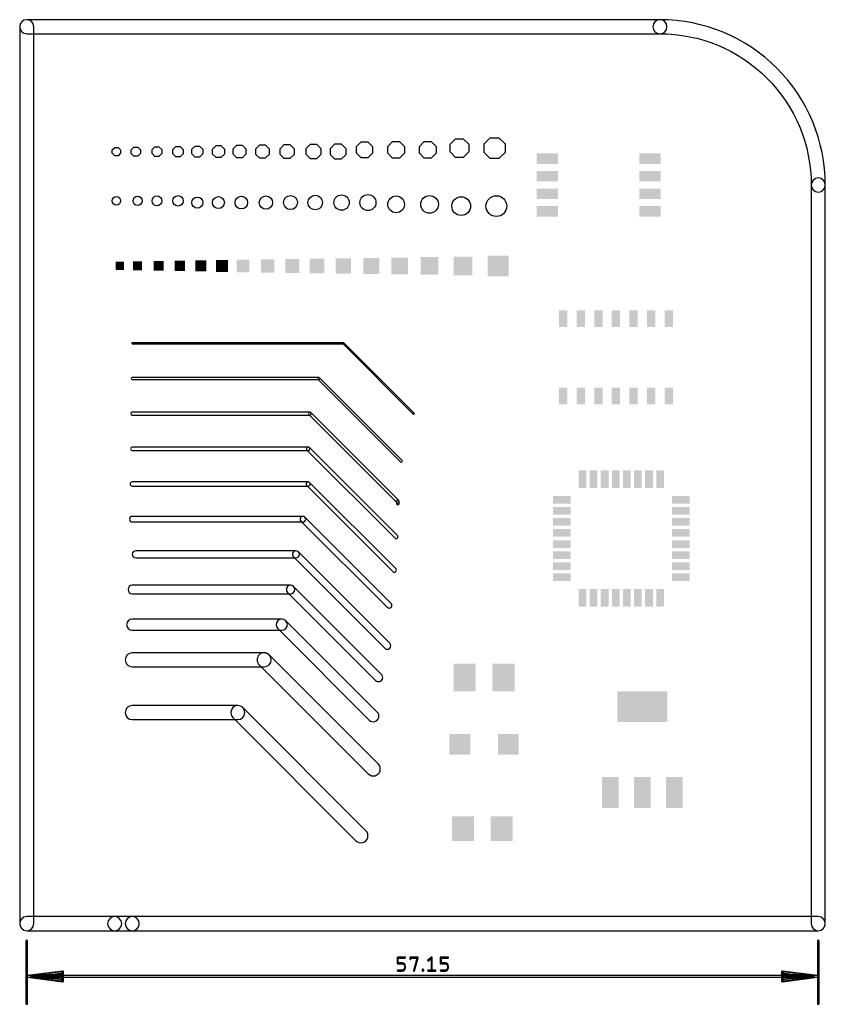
# Model space of a CAD drawing. Extents: x -0.27 to 2.02, y -2.33 to 0.47.
import ezdxf

# ---------------------------------------------------------------- set-up
doc = ezdxf.new("R2010")
doc.units = 0
for name, color, linetype in [('1', 12, 'CONTINUOUS'), ('18', 110, 'CONTINUOUS'), ('20', 31, 'CONTINUOUS')]:
    doc.layers.add(name, color=color, linetype=linetype)

# ---------------------------------------------------------------- blocks, each defined once
blk = doc.blocks.new('RECT')
blk.add_solid([(-0.5, -0.5), (0.5, -0.5), (-0.5, 0.5), (0.5, 0.5)])
blk = doc.blocks.new('OCTAGONV')
blk.add_lwpolyline([(-0.5, -0.207107), (-0.5, 0.207107), (-0.207107, 0.5), (0.207107, 0.5), (0.5, 0.207107), (0.5, -0.207107), (0.207107, -0.5), (-0.207107, -0.5)], close=True)
blk = doc.blocks.new('ROUNDV')
blk.add_circle((0, 0), 0.5)
blk = doc.blocks.new('SQUAREV')
blk.add_solid([(-0.5, -0.5), (0.5, -0.5), (-0.5, 0.5), (0.5, 0.5)])

msp = doc.modelspace()

# ---------------------------------------------------------------- linework, layer by layer
at = {"layer": '1'}
for points in [[(0.05, -0.4515), (0.65, -0.4515, 1), (0.65, -0.4485), (0.05, -0.4485, 1)], [(0.648939, -0.451061), (0.848939, -0.651061, 1), (0.851061, -0.648939), (0.651061, -0.448939, 1)], [(0.05, -0.553), (0.58, -0.553, 1), (0.58, -0.547), (0.05, -0.547, 1)], [(0.577879, -0.552121), (0.812879, -0.787121, 1), (0.817121, -0.782879), (0.582121, -0.547879, 1)], [(0.05, -0.654), (0.555, -0.654, 1), (0.555, -0.646), (0.05, -0.646, 1)], [(0.552172, -0.652828), (0.802172, -0.902828, 1), (0.807828, -0.897172), (0.557828, -0.647172, 1)], [(0.05, -0.755), (0.55, -0.755, 1), (0.55, -0.745), (0.05, -0.745, 1)], [(0.546464, -0.753536), (0.796464, -1.003536, 1), (0.803536, -0.996464), (0.553536, -0.746464, 1)], [(0.05, -0.856), (0.55, -0.856, 1), (0.55, -0.844), (0.05, -0.844, 1)], [(0.545757, -0.854243), (0.790757, -1.099243, 1), (0.799243, -1.090757), (0.554243, -0.845757, 1)], [(0.801, -0.9), (0.801, -0.905, 1), (0.809, -0.905), (0.809, -0.9, 1)], [(0.05, -0.958), (0.535, -0.958, 1), (0.535, -0.942), (0.05, -0.942, 1)], [(0.529343, -0.955657), (0.774343, -1.200657, 1), (0.785657, -1.189343), (0.540657, -0.944343, 1)], [(0.06, -1.06), (0.515, -1.06, 1), (0.515, -1.04), (0.06, -1.04, 1)], [(0.507929, -1.057071), (0.767929, -1.317071, 1), (0.782071, -1.302929), (0.522071, -1.042929, 1)], [(0.05, -1.162), (0.5, -1.162, 1), (0.5, -1.138), (0.05, -1.138, 1)], [(0.491515, -1.158485), (0.741515, -1.408485, 1), (0.758485, -1.391515), (0.508485, -1.141515, 1)], [(0.05, -1.266), (0.475, -1.266, 1), (0.475, -1.234), (0.05, -1.234, 1)], [(0.463686, -1.261314), (0.723686, -1.521314, 1), (0.746314, -1.498686), (0.486314, -1.238686, 1)], [(0.05, -1.37), (0.425, -1.37, 1), (0.425, -1.33), (0.05, -1.33, 1)], [(0.410858, -1.364142), (0.720858, -1.674142, 1), (0.749142, -1.645858), (0.439142, -1.335858, 1)], [(0.05, -1.52), (0.35, -1.52, 1), (0.35, -1.48), (0.05, -1.48, 1)], [(0.335858, -1.514142), (0.685858, -1.864142, 1), (0.714142, -1.835858), (0.364142, -1.485858, 1)]]:
    msp.add_lwpolyline(points, format="xyb", close=True, dxfattribs=at)
at = {"layer": '20'}
for points in [[(1.55, 0.47), (-0.25, 0.47, 1), (-0.25, 0.43), (1.55, 0.43, 1)], [(-0.27, 0.45), (-0.27, -2.1, 1), (-0.23, -2.1), (-0.23, 0.45, 1)], [(1.98, 0, 1), (2.02, 0, 0.414214), (1.55, 0.47, 1), (1.55, 0.43, -0.414214)], [(2.02, -2.1), (2.02, 0, 1), (1.98, 0), (1.98, -2.1, 1)], [(-0.25, -2.12), (0, -2.12, 1), (0, -2.08), (-0.25, -2.08, 1)], [(0, -2.12), (0.05, -2.12, 1), (0.05, -2.08), (0, -2.08, 1)], [(0.05, -2.12), (2, -2.12, 1), (2, -2.08), (0.05, -2.08, 1)], [(-0.252559, -2.15), (-0.252559, -2.326772, 1), (-0.247441, -2.326772), (-0.247441, -2.15, 1)], [(1.997441, -2.15), (1.997441, -2.326772, 1), (2.002559, -2.326772), (2.002559, -2.15, 1)], [(0.806136, -2.212826), (0.806136, -2.196382, 1), (0.803136, -2.196382), (0.803136, -2.212826, 1)], [(0.804636, -2.197882), (0.825192, -2.197882, 1), (0.825192, -2.194882), (0.804636, -2.194882, 1)], [(0.816969, -2.211326), (0.804636, -2.211326, 1), (0.804636, -2.214326), (0.816969, -2.214326, 1)], [(0.823692, -2.221049, 1), (0.826692, -2.221049, 0.414214), (0.816969, -2.211326, 1), (0.816969, -2.214326, -0.414214)], [(0.842136, -2.200493), (0.842136, -2.196382, 1), (0.839136, -2.196382), (0.839136, -2.200493, 1)], [(0.840636, -2.197882), (0.861192, -2.197882, 1), (0.861192, -2.194882), (0.840636, -2.194882, 1)], [(0.859746, -2.19598), (0.849468, -2.23298, 1), (0.852359, -2.233783), (0.862637, -2.196783, 1)], [(0.891973, -2.205776), (0.902251, -2.197553, 1), (0.900377, -2.195211), (0.890099, -2.203433, 1)], [(0.899814, -2.196382), (0.899814, -2.233382, 1), (0.902814, -2.233382), (0.902814, -2.196382, 1)], [(0.928536, -2.212826), (0.928536, -2.196382, 1), (0.925536, -2.196382), (0.925536, -2.212826, 1)], [(0.927036, -2.197882), (0.947591, -2.197882, 1), (0.947591, -2.194882), (0.927036, -2.194882, 1)], [(0.939369, -2.211326), (0.927036, -2.211326, 1), (0.927036, -2.214326), (0.939369, -2.214326, 1)], [(0.946091, -2.221049, 1), (0.949091, -2.221049, 0.414214), (0.939369, -2.211326, 1), (0.939369, -2.214326, -0.414214)], [(-0.247121, -2.252539), (-0.147318, -2.23997, 1), (-0.147958, -2.234892), (-0.247761, -2.247461, 1)], [(-0.24718, -2.252546), (-0.147377, -2.242309, 1), (-0.147899, -2.237218), (-0.247702, -2.247454, 1)], [(-0.150197, -2.237431), (-0.150197, -2.262569, 1), (-0.145079, -2.262569), (-0.145079, -2.237431, 1)], [(0.804636, -2.234882), (0.816969, -2.234882, 1), (0.816969, -2.231882), (0.804636, -2.231882, 1)], [(0.816969, -2.231882, 1), (0.816969, -2.234882, 0.414214), (0.826692, -2.22516, 1), (0.823692, -2.22516, -0.414214)], [(0.826692, -2.22516), (0.826692, -2.221049, 1), (0.823692, -2.221049), (0.823692, -2.22516, 1)], [(0.876586, -2.233382), (0.876586, -2.231326, 1), (0.873586, -2.231326), (0.873586, -2.233382, 1)], [(0.875086, -2.232826), (0.877141, -2.232826, 1), (0.877141, -2.229826), (0.875086, -2.229826, 1)], [(0.877141, -2.231882), (0.875086, -2.231882, 1), (0.875086, -2.234882), (0.877141, -2.234882, 1)], [(0.875641, -2.231326), (0.875641, -2.233382, 1), (0.878641, -2.233382), (0.878641, -2.231326, 1)], [(0.891036, -2.234882), (0.911591, -2.234882, 1), (0.911591, -2.231882), (0.891036, -2.231882, 1)], [(0.927036, -2.234882), (0.939369, -2.234882, 1), (0.939369, -2.231882), (0.927036, -2.231882, 1)], [(0.939369, -2.231882, 1), (0.939369, -2.234882, 0.414214), (0.949091, -2.22516, 1), (0.946091, -2.22516, -0.414214)], [(0.949091, -2.22516), (0.949091, -2.221049, 1), (0.946091, -2.221049), (0.946091, -2.22516, 1)], [(1.997761, -2.247461), (1.897958, -2.234892, 1), (1.897318, -2.23997), (1.997121, -2.252539, 1)], [(1.895079, -2.237431), (1.895079, -2.262569, 1), (1.900197, -2.262569), (1.900197, -2.237431, 1)], [(1.997702, -2.247454), (1.897899, -2.237218, 1), (1.897377, -2.242309), (1.99718, -2.252546, 1)], [(-0.24731, -2.252556), (-0.147507, -2.247438, 1), (-0.147769, -2.242326), (-0.247572, -2.247444, 1)], [(-0.247441, -2.252559), (1.997441, -2.252559, 1), (1.997441, -2.247441), (-0.247441, -2.247441, 1)], [(-0.147318, -2.26003), (-0.247121, -2.247461, 1), (-0.247761, -2.252539), (-0.147958, -2.265108, 1)], [(-0.147507, -2.252562), (-0.24731, -2.247444, 1), (-0.247572, -2.252556), (-0.147769, -2.257674, 1)], [(-0.147377, -2.257691), (-0.24718, -2.247454, 1), (-0.247702, -2.252546), (-0.147899, -2.262782, 1)], [(1.997572, -2.247444), (1.897769, -2.242326, 1), (1.897507, -2.247438), (1.99731, -2.252556, 1)], [(1.897958, -2.265108), (1.997761, -2.252539, 1), (1.997121, -2.247461), (1.897318, -2.26003, 1)], [(1.897769, -2.257674), (1.997572, -2.252556, 1), (1.99731, -2.247444), (1.897507, -2.252562, 1)], [(1.897899, -2.262782), (1.997702, -2.252546, 1), (1.99718, -2.247454), (1.897377, -2.257691, 1)]]:
    msp.add_lwpolyline(points, format="xyb", close=True, dxfattribs=at)

# ---------------------------------------------------------------- block references
at = {"layer": '1'}
for p, xscale, yscale, rotation in [((1.23, 0.075), 0.03, 0.06, 270), ((1.521732, 0.075), 0.03, 0.06, 90), ((1.23, 0.025), 0.03, 0.06, 270), ((1.521732, 0.025), 0.03, 0.06, 90), ((1.23, -0.025), 0.03, 0.06, 270), ((1.521732, -0.025), 0.03, 0.06, 90), ((1.23, -0.075), 0.03, 0.06, 270), ((1.521732, -0.075), 0.03, 0.06, 90), ((0.981102, -1.59), 0.059055, 0.059055, 90), ((1.118898, -1.59), 0.059055, 0.059055, 90)]:
    msp.add_blockref('RECT', p, dxfattribs=dict(at, xscale=xscale, yscale=yscale, rotation=rotation))
for p, xscale, yscale in [((1.275, -0.379764), 0.023622, 0.047244), ((1.325, -0.379764), 0.023622, 0.047244), ((1.375, -0.379764), 0.023622, 0.047244), ((1.425, -0.379764), 0.023622, 0.047244), ((1.475, -0.379764), 0.023622, 0.047244), ((1.525, -0.379764), 0.023622, 0.047244), ((1.575, -0.379764), 0.023622, 0.047244), ((1.275, -0.600236), 0.023622, 0.047244), ((1.325, -0.600236), 0.023622, 0.047244), ((1.375, -0.600236), 0.023622, 0.047244), ((1.425, -0.600236), 0.023622, 0.047244), ((1.475, -0.600236), 0.023622, 0.047244), ((1.525, -0.600236), 0.023622, 0.047244), ((1.575, -0.600236), 0.023622, 0.047244), ((1.329764, -0.836), 0.022, 0.05), ((1.36126, -0.836), 0.022, 0.05), ((1.392756, -0.836), 0.022, 0.05), ((1.424252, -0.836), 0.022, 0.05), ((1.455748, -0.836), 0.022, 0.05), ((1.487244, -0.836), 0.022, 0.05), ((1.51874, -0.836), 0.022, 0.05), ((1.550236, -0.836), 0.022, 0.05), ((1.271, -0.894764), 0.05, 0.022), ((1.609, -0.894764), 0.05, 0.022), ((1.271, -0.92626), 0.05, 0.022), ((1.609, -0.92626), 0.05, 0.022), ((1.271, -0.957756), 0.05, 0.022), ((1.609, -0.957756), 0.05, 0.022), ((1.271, -0.989252), 0.05, 0.022), ((1.609, -0.989252), 0.05, 0.022), ((1.271, -1.020748), 0.05, 0.022), ((1.609, -1.020748), 0.05, 0.022), ((1.271, -1.052244), 0.05, 0.022), ((1.609, -1.052244), 0.05, 0.022), ((1.271, -1.08374), 0.05, 0.022), ((1.609, -1.08374), 0.05, 0.022), ((1.271, -1.115236), 0.05, 0.022), ((1.609, -1.115236), 0.05, 0.022), ((1.329764, -1.174), 0.022, 0.05), ((1.36126, -1.174), 0.022, 0.05), ((1.392756, -1.174), 0.022, 0.05), ((1.424252, -1.174), 0.022, 0.05), ((1.455748, -1.174), 0.022, 0.05), ((1.487244, -1.174), 0.022, 0.05), ((1.51874, -1.174), 0.022, 0.05), ((1.550236, -1.174), 0.022, 0.05), ((0.994882, -1.4), 0.062992, 0.07874), ((1.105118, -1.4), 0.062992, 0.07874), ((1.5, -1.482992), 0.141732, 0.086614), ((1.409, -1.727), 0.048, 0.088), ((1.5, -1.727), 0.048, 0.088), ((1.591, -1.727), 0.048, 0.088), ((0.989882, -1.83), 0.062992, 0.070866), ((1.100118, -1.83), 0.062992, 0.070866)]:
    msp.add_blockref('RECT', p, dxfattribs=dict(at, xscale=xscale, yscale=yscale))
at = {"layer": '18'}
for name, p, xscale, yscale in [('OCTAGONV', (0.355, 0.095), 0.035685, 0.035685), ('OCTAGONV', (0.355, 0.095), 0.035685, 0.035685), ('OCTAGONV', (0.42, 0.095), 0.037654, 0.037654), ('OCTAGONV', (0.42, 0.095), 0.037654, 0.037654), ('OCTAGONV', (0.49, 0.095), 0.039622, 0.039622), ('OCTAGONV', (0.49, 0.095), 0.039622, 0.039622), ('OCTAGONV', (0.565, 0.095), 0.041591, 0.041591), ('OCTAGONV', (0.565, 0.095), 0.041591, 0.041591), ('OCTAGONV', (0.635, 0.095), 0.043559, 0.043559), ('OCTAGONV', (0.635, 0.095), 0.043559, 0.043559), ('OCTAGONV', (0.71, 0.1), 0.045528, 0.045528), ('OCTAGONV', (0.71, 0.1), 0.045528, 0.045528), ('OCTAGONV', (0.8, 0.1), 0.047496, 0.047496), ('OCTAGONV', (0.8, 0.1), 0.047496, 0.047496), ('OCTAGONV', (0.89, 0.1), 0.047496, 0.047496), ('OCTAGONV', (0.89, 0.1), 0.047496, 0.047496), ('OCTAGONV', (0.98, 0.105), 0.05315, 0.05315), ('OCTAGONV', (0.98, 0.105), 0.05315, 0.05315), ('OCTAGONV', (1.08, 0.105), 0.059055, 0.059055), ('OCTAGONV', (1.08, 0.105), 0.059055, 0.059055), ('OCTAGONV', (0.005, 0.095), 0.023874, 0.023874), ('OCTAGONV', (0.005, 0.095), 0.023874, 0.023874), ('OCTAGONV', (0.06, 0.095), 0.025843, 0.025843), ('OCTAGONV', (0.06, 0.095), 0.025843, 0.025843), ('OCTAGONV', (0.12, 0.095), 0.027811, 0.027811), ('OCTAGONV', (0.12, 0.095), 0.027811, 0.027811), ('OCTAGONV', (0.18, 0.095), 0.02978, 0.02978), ('OCTAGONV', (0.18, 0.095), 0.02978, 0.02978), ('OCTAGONV', (0.235, 0.095), 0.031748, 0.031748), ('OCTAGONV', (0.235, 0.095), 0.031748, 0.031748), ('OCTAGONV', (0.295, 0.095), 0.033717, 0.033717), ('OCTAGONV', (0.295, 0.095), 0.033717, 0.033717), ('ROUNDV', (0.72, -0.05), 0.045528, 0.045528), ('ROUNDV', (0.72, -0.05), 0.045528, 0.045528), ('ROUNDV', (0.005, -0.045), 0.023874, 0.023874), ('ROUNDV', (0.005, -0.045), 0.023874, 0.023874), ('ROUNDV', (0.065, -0.045), 0.025843, 0.025843), ('ROUNDV', (0.065, -0.045), 0.025843, 0.025843), ('ROUNDV', (0.12, -0.045), 0.027811, 0.027811), ('ROUNDV', (0.12, -0.045), 0.027811, 0.027811), ('ROUNDV', (0.18, -0.045), 0.02978, 0.02978), ('ROUNDV', (0.18, -0.045), 0.02978, 0.02978), ('ROUNDV', (0.235, -0.05), 0.031748, 0.031748), ('ROUNDV', (0.235, -0.05), 0.031748, 0.031748), ('ROUNDV', (0.295, -0.05), 0.033717, 0.033717), ('ROUNDV', (0.295, -0.05), 0.033717, 0.033717), ('ROUNDV', (0.36, -0.05), 0.035685, 0.035685), ('ROUNDV', (0.36, -0.05), 0.035685, 0.035685), ('ROUNDV', (0.43, -0.05), 0.037654, 0.037654), ('ROUNDV', (0.43, -0.05), 0.037654, 0.037654), ('ROUNDV', (0.5, -0.05), 0.039622, 0.039622), ('ROUNDV', (0.5, -0.05), 0.039622, 0.039622), ('ROUNDV', (0.57, -0.05), 0.041591, 0.041591), ('ROUNDV', (0.57, -0.05), 0.041591, 0.041591), ('ROUNDV', (0.645, -0.05), 0.043559, 0.043559), ('ROUNDV', (0.645, -0.05), 0.043559, 0.043559), ('ROUNDV', (0.8, -0.055), 0.047496, 0.047496), ('ROUNDV', (0.8, -0.055), 0.047496, 0.047496), ('ROUNDV', (0.895, -0.055), 0.050197, 0.050197), ('ROUNDV', (0.895, -0.055), 0.050197, 0.050197), ('ROUNDV', (0.985, -0.06), 0.05315, 0.05315), ('ROUNDV', (0.985, -0.06), 0.05315, 0.05315), ('ROUNDV', (1.085, -0.06), 0.059055, 0.059055), ('ROUNDV', (1.085, -0.06), 0.059055, 0.059055), ('SQUAREV', (0.015, -0.23), 0.023874, 0.023874), ('SQUAREV', (0.015, -0.23), 0.023874, 0.023874), ('SQUAREV', (0.065, -0.23), 0.025843, 0.025843), ('SQUAREV', (0.065, -0.23), 0.025843, 0.025843), ('SQUAREV', (0.125, -0.23), 0.027811, 0.027811), ('SQUAREV', (0.125, -0.23), 0.027811, 0.027811), ('SQUAREV', (0.185, -0.23), 0.02978, 0.02978), ('SQUAREV', (0.185, -0.23), 0.02978, 0.02978), ('SQUAREV', (0.245, -0.23), 0.031748, 0.031748), ('SQUAREV', (0.245, -0.23), 0.031748, 0.031748), ('SQUAREV', (0.305, -0.23), 0.033717, 0.033717), ('SQUAREV', (0.305, -0.23), 0.033717, 0.033717), ('SQUAREV', (0.365, -0.23), 0.035685, 0.035685), ('SQUAREV', (0.365, -0.23), 0.035685, 0.035685), ('SQUAREV', (0.435, -0.23), 0.037654, 0.037654), ('SQUAREV', (0.435, -0.23), 0.037654, 0.037654), ('SQUAREV', (0.505, -0.23), 0.039622, 0.039622), ('SQUAREV', (0.505, -0.23), 0.039622, 0.039622), ('SQUAREV', (0.575, -0.23), 0.041591, 0.041591), ('SQUAREV', (0.575, -0.23), 0.041591, 0.041591), ('SQUAREV', (0.65, -0.23), 0.043559, 0.043559), ('SQUAREV', (0.65, -0.23), 0.043559, 0.043559), ('SQUAREV', (0.73, -0.23), 0.045528, 0.045528), ('SQUAREV', (0.73, -0.23), 0.045528, 0.045528), ('SQUAREV', (0.81, -0.23), 0.047496, 0.047496), ('SQUAREV', (0.81, -0.23), 0.047496, 0.047496), ('SQUAREV', (0.895, -0.23), 0.050197, 0.050197), ('SQUAREV', (0.895, -0.23), 0.050197, 0.050197), ('SQUAREV', (0.99, -0.23), 0.05315, 0.05315), ('SQUAREV', (0.99, -0.23), 0.05315, 0.05315), ('SQUAREV', (1.09, -0.23), 0.059055, 0.059055), ('SQUAREV', (1.09, -0.23), 0.059055, 0.059055)]:
    msp.add_blockref(name, p, dxfattribs=dict(at, xscale=xscale, yscale=yscale))

doc.saveas('drawing.dxf')
